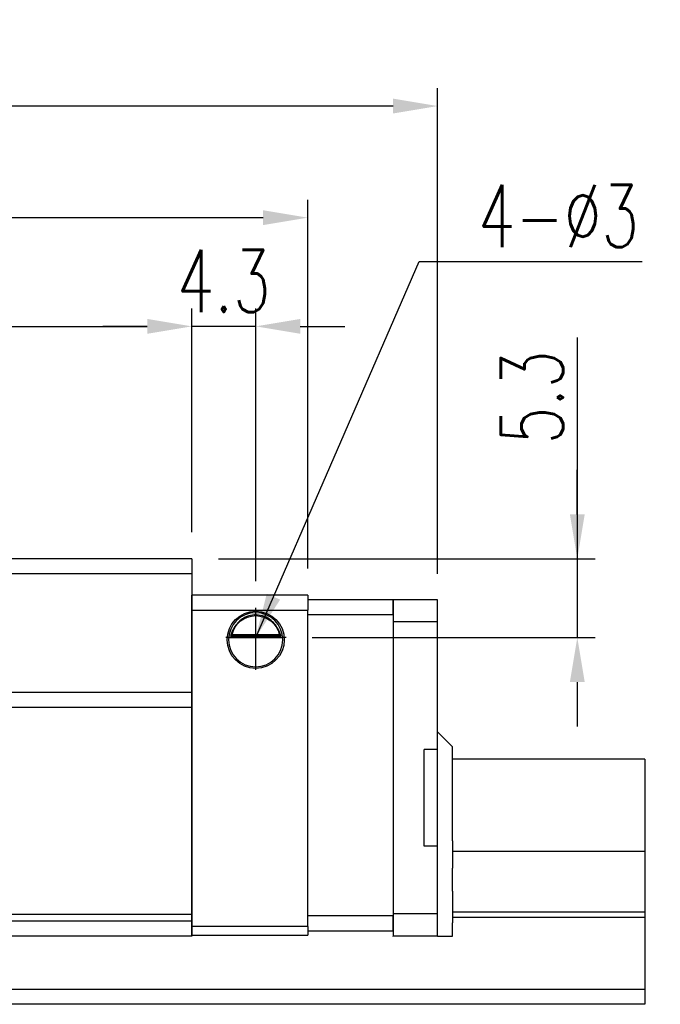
# Model space of a CAD drawing. Header units: millimetres. Extents: x 733 to 1040, y 381 to 501.
# Tile 51 of 51: x 997 to 1040, y 405 to 471. Entities that reach past the tile are written whole.
import ezdxf

# ---------------------------------------------------------------- set-up
doc = ezdxf.new("R2010")
doc.units = ezdxf.units.MM
doc.header["$LTSCALE"] = 0.15
doc.layers.get('Defpoints').update_dxf_attribs({"linetype": 'CONTINUOUS'})
doc.layers.add('DIM', color=4, linetype='CONTINUOUS')
doc.styles.add('DIM-7', font='SIMPLEX.shx', dxfattribs={"width": 0.7, "bigfont": 'chineset.shx'})
doc.dimstyles.new('CNS', dxfattribs={"dimtxt": 3.5, "dimasz": 2.5, "dimexe": 1, "dimexo": 1.5, "dimgap": 0.09, "dimtad": 0, "dimdsep": 46, "dimtxsty": 'DIM-7', "dimcen": 0.09, "dimclrd": 1, "dimclre": 1, "dimclrt": 4, "dimadec": 0, "dimazin": 0, "dimtfac": 1, "dimtix": 1, "dimtmove": 2, "dimatfit": 3, "dimfxl": 1, "dimtvp": 0.971429, "dimtolj": 1, "dimarcsym": 0})

# ---------------------------------------------------------------- blocks, each defined once
blk = doc.blocks.new('*D16')
at = {"layer": 'Defpoints', "color": 0, "linetype": 'Continuous', "transparency": 16777216}
for p in [(1008.651, 450.296), (930.651, 434.636), (1008.651, 434.636)]:
    blk.add_point(p, dxfattribs=at)
at = {"layer": 'DIM', "color": 7, "linetype": 'Continuous', "lineweight": -2, "transparency": 16777216}
for p, q in [((930.651, 436.436), (930.651, 451.496)), ((1008.651, 436.436), (1008.651, 451.496))]:
    blk.add_line(p, q, dxfattribs=at)
at = {"layer": 'DIM', "color": 0, "linetype": 'Continuous', "lineweight": -2, "transparency": 16777216}
blk.add_line((933.651, 450.296), (1005.651, 450.296), dxfattribs=at)
at = {"layer": 'DIM', "color": 0, "linetype": 'Continuous', "transparency": 16777216}
for points in [[(933.651, 450.796), (933.651, 449.796), (930.651, 450.296)], [(1005.651, 450.796), (1005.651, 449.796), (1008.651, 450.296)]]:
    blk.add_solid(points, dxfattribs=at)
at = {"layer": 'DIM', "color": 7, "linetype": 'Continuous', "transparency": 16777216, "insert": (969.651, 453.356), "char_height": 4.2, "attachment_point": 5, "style": 'DIM-7'}
blk.add_mtext('\\A1;78', dxfattribs=at)
blk = doc.blocks.new('*D2')
at = {"layer": 'Defpoints', "color": 0, "linetype": 'Continuous', "transparency": 16777216}
for p in [(914.101, 465.134), (914.101, 431.829), (1025.201, 431.829)]:
    blk.add_point(p, dxfattribs=at)
at = {"layer": 'DIM', "color": 7, "linetype": 'Continuous', "lineweight": -2, "transparency": 16777216}
for p, q in [((914.101, 433.629), (914.101, 466.334)), ((1025.201, 433.629), (1025.201, 466.334))]:
    blk.add_line(p, q, dxfattribs=at)
at = {"layer": 'DIM', "color": 0, "linetype": 'Continuous', "lineweight": -2, "transparency": 16777216}
blk.add_line((1022.201, 465.134), (917.101, 465.134), dxfattribs=at)
at = {"layer": 'DIM', "color": 0, "linetype": 'Continuous', "transparency": 16777216}
for points in [[(917.101, 465.634), (917.101, 464.634), (914.101, 465.134)], [(1022.201, 465.634), (1022.201, 464.634), (1025.201, 465.134)]]:
    blk.add_solid(points, dxfattribs=at)
at = {"layer": 'DIM', "color": 7, "linetype": 'Continuous', "transparency": 16777216, "insert": (969.651, 468.194), "char_height": 4.2, "attachment_point": 5, "style": 'DIM-7'}
blk.add_mtext('\\A1;111.1', dxfattribs=at)
blk = doc.blocks.new('*D17')
at = {"layer": 'Defpoints', "color": 0, "linetype": 'Continuous', "transparency": 16777216}
for p in [(1008.651, 434.636), (1014.951, 429.337), (1034.605, 429.337)]:
    blk.add_point(p, dxfattribs=at)
at = {"layer": 'DIM', "color": 0, "linetype": 'Continuous', "lineweight": -2, "transparency": 16777216}
for p, q in [((1034.605, 449.552), (1034.605, 434.636)), ((1034.605, 437.636), (1034.605, 440.636)), ((1034.605, 434.636), (1034.605, 429.337)), ((1034.605, 434.636), (1034.605, 429.337)), ((1034.605, 426.337), (1034.605, 423.337))]:
    blk.add_line(p, q, dxfattribs=at)
at = {"layer": 'DIM', "color": 7, "linetype": 'Continuous', "lineweight": -2, "transparency": 16777216}
for p, q in [((1010.451, 434.636), (1035.805, 434.636)), ((1016.751, 429.337), (1035.805, 429.337))]:
    blk.add_line(p, q, dxfattribs=at)
at = {"layer": 'DIM', "color": 0, "linetype": 'Continuous', "transparency": 16777216}
for points in [[(1034.105, 437.636), (1035.105, 437.636), (1034.605, 434.636)], [(1034.105, 426.337), (1035.105, 426.337), (1034.605, 429.337)]]:
    blk.add_solid(points, dxfattribs=at)
at = {"layer": 'DIM', "color": 7, "linetype": 'Continuous', "transparency": 16777216, "insert": (1031.545, 445.512), "char_height": 4.2, "attachment_point": 5, "rotation": 90, "style": 'DIM-7'}
blk.add_mtext('\\A1;5.3', dxfattribs=at)
blk = doc.blocks.new('*D18')
at = {"layer": 'Defpoints', "color": 0, "linetype": 'Continuous', "transparency": 16777216}
for p in [(1008.651, 450.296), (1008.651, 434.636), (1012.951, 431.337)]:
    blk.add_point(p, dxfattribs=at)
at = {"layer": 'DIM', "color": 7, "linetype": 'Continuous', "lineweight": -2, "transparency": 16777216}
for p, q in [((1008.651, 436.436), (1008.651, 451.496)), ((1012.951, 433.137), (1012.951, 451.496))]:
    blk.add_line(p, q, dxfattribs=at)
at = {"layer": 'DIM', "color": 0, "linetype": 'Continuous', "lineweight": -2, "transparency": 16777216}
for p, q in [((1005.651, 450.296), (1002.651, 450.296)), ((1012.951, 450.296), (1008.651, 450.296)), ((1015.951, 450.296), (1018.951, 450.296))]:
    blk.add_line(p, q, dxfattribs=at)
at = {"layer": 'DIM', "color": 0, "linetype": 'Continuous', "transparency": 16777216}
for points in [[(1005.651, 450.796), (1005.651, 449.796), (1008.651, 450.296)], [(1015.951, 450.796), (1015.951, 449.796), (1012.951, 450.296)]]:
    blk.add_solid(points, dxfattribs=at)
at = {"layer": 'DIM', "color": 7, "linetype": 'Continuous', "transparency": 16777216, "insert": (1010.801, 453.356), "char_height": 4.2, "attachment_point": 5, "style": 'DIM-7'}
blk.add_mtext('\\A1;4.3', dxfattribs=at)
blk = doc.blocks.new('*D25')
at = {"layer": 'Defpoints', "color": 0, "linetype": 'Continuous', "transparency": 16777216}
for p in [(922.851, 457.615), (922.851, 432.337), (1016.451, 432.187)]:
    blk.add_point(p, dxfattribs=at)
at = {"layer": 'DIM', "color": 7, "linetype": 'Continuous', "lineweight": -2, "transparency": 16777216}
for p, q in [((922.851, 434.137), (922.851, 458.815)), ((1016.451, 433.987), (1016.451, 458.815))]:
    blk.add_line(p, q, dxfattribs=at)
at = {"layer": 'DIM', "color": 0, "linetype": 'Continuous', "lineweight": -2, "transparency": 16777216}
blk.add_line((1013.451, 457.615), (925.851, 457.615), dxfattribs=at)
at = {"layer": 'DIM', "color": 0, "linetype": 'Continuous', "transparency": 16777216}
for points in [[(925.851, 458.115), (925.851, 457.115), (922.851, 457.615)], [(1013.451, 458.115), (1013.451, 457.115), (1016.451, 457.615)]]:
    blk.add_solid(points, dxfattribs=at)
at = {"layer": 'DIM', "color": 7, "linetype": 'Continuous', "transparency": 16777216, "insert": (969.651, 460.675), "char_height": 4.2, "attachment_point": 5, "style": 'DIM-7'}
blk.add_mtext('\\A1;93.6', dxfattribs=at)

msp = doc.modelspace()

# ---------------------------------------------------------------- linework, layer by layer
at = {"layer": 'DIM', "color": 7, "linetype": 'Continuous'}
for p, q in [((1008.651, 434.636), (1008.651, 433.636)), ((1008.651, 434.636), (1008.651, 433.636)), ((1008.651, 433.637), (1008.651, 425.636)), ((1008.651, 433.637), (1008.651, 425.636)), ((1016.451, 432.187), (1008.651, 432.187)), ((1008.651, 410.287), (1008.651, 432.187)), ((1016.451, 432.187), (1016.451, 431.187)), ((1022.201, 431.887), (1016.451, 431.887)), ((1022.201, 430.887), (1022.201, 431.887)), ((1022.201, 431.887), (1022.201, 430.387)), ((1025.201, 431.887), (1022.201, 431.887)), ((1025.201, 430.387), (1025.201, 431.887)), ((1008.651, 431.187), (1016.451, 431.187)), ((1012.951, 427.166), (1012.951, 431.337)), ((1016.451, 409.887), (1016.451, 431.187)), ((1016.451, 430.887), (1022.201, 430.887)), ((1022.201, 430.887), (1022.201, 410.587)), ((1022.201, 430.887), (1022.201, 430.387)), ((1022.201, 430.387), (1022.201, 410.737)), ((1022.201, 430.387), (1022.201, 410.737)), ((1025.201, 430.387), (1022.201, 430.387)), ((1025.201, 421.79), (1025.201, 430.387)), ((1015.014, 429.337), (1010.951, 429.337)), ((1011.132, 429.337), (1014.77, 429.337)), ((1011.256, 429.446), (1014.647, 429.446)), ((1011.364, 429.537), (1014.538, 429.537)), ((1008.651, 426.187), (1008.651, 426.487)), ((1008.651, 425.637), (1008.651, 424.637)), ((1008.651, 425.637), (1008.651, 424.637)), ((1008.651, 424.637), (930.651, 424.637)), ((1008.651, 424.637), (1002.335, 424.637)), ((1008.651, 424.637), (1008.651, 423.137)), ((1008.651, 424.637), (1008.651, 423.137)), ((1008.651, 423.137), (1008.651, 414.46)), ((1008.651, 423.137), (1008.651, 414.46)), ((1026.211, 421.977), (1025.201, 422.987)), ((1024.301, 415.29), (1024.301, 421.79)), ((1025.201, 421.79), (1024.301, 421.79)), ((1025.201, 415.29), (1025.201, 421.79)), ((1026.211, 421.679), (1026.211, 421.977)), ((1026.211, 419.996), (1026.211, 421.679)), ((1039.151, 421.137), (1026.211, 421.137)), ((1039.151, 421.137), (1039.151, 420.964)), ((1039.151, 420.967), (1039.151, 419.45)), ((1026.211, 419.304), (1026.211, 419.996)), ((1026.211, 417.777), (1026.211, 419.304)), ((1039.151, 419.45), (1039.151, 419.253)), ((1039.151, 419.253), (1039.151, 417.727)), ((1026.211, 417.175), (1026.211, 417.777)), ((1026.211, 415.637), (1026.211, 417.175)), ((1039.151, 417.727), (1039.151, 417.53)), ((1039.151, 417.53), (1039.151, 415.582)), ((1025.201, 415.29), (1024.301, 415.29)), ((1025.201, 410.737), (1025.201, 415.29)), ((1026.211, 415.637), (1026.211, 413.808)), ((1039.151, 415.582), (1039.151, 415.422)), ((1039.151, 415.422), (1039.151, 415.281)), ((1039.151, 415.281), (1039.151, 414.936)), ((1008.651, 414.46), (1008.651, 413.46)), ((1008.651, 414.46), (1008.651, 413.46)), ((1039.151, 414.936), (1026.211, 414.936)), ((1039.151, 414.936), (1039.151, 410.837)), ((1026.211, 412.261), (1026.211, 413.808)), ((1008.651, 413.46), (1008.651, 410.687)), ((1008.651, 413.46), (1008.651, 410.687)), ((1026.211, 412.261), (1026.211, 410.132)), ((1008.651, 410.687), (991.559, 410.687)), ((1008.651, 410.687), (1008.651, 410.237)), ((1008.651, 410.687), (1008.651, 410.237)), ((1022.201, 410.587), (1016.451, 410.587)), ((1022.201, 410.737), (1022.201, 410.587)), ((1022.201, 410.737), (1022.201, 409.237)), ((1025.201, 410.737), (1022.201, 410.737)), ((1022.201, 409.587), (1022.201, 410.587)), ((1025.201, 409.237), (1025.201, 410.737)), ((1039.151, 410.837), (1026.211, 410.837)), ((1039.151, 410.493), (1026.211, 410.493)), ((1039.151, 410.837), (1039.151, 410.493)), ((1039.151, 410.493), (1039.151, 408.71)), ((1008.651, 410.237), (930.651, 410.237)), ((1008.651, 409.287), (1008.651, 410.287)), ((1008.651, 410.237), (1008.651, 409.237)), ((1008.651, 410.237), (1008.651, 409.237)), ((1016.451, 409.887), (1008.651, 409.887)), ((1016.451, 409.887), (1016.451, 409.287)), ((1026.211, 409.237), (1026.211, 410.132)), ((1008.651, 409.237), (930.651, 409.237)), ((1008.651, 409.287), (1016.451, 409.287)), ((1016.451, 409.587), (1022.201, 409.587)), ((1022.201, 409.212), (1022.201, 409.237)), ((1025.201, 409.237), (1022.201, 409.237)), ((1025.201, 409.237), (1026.211, 409.237)), ((1039.151, 408.71), (1039.151, 408.533)), ((1039.151, 408.533), (1039.151, 405.637)), ((1039.151, 405.637), (884.303, 405.637)), ((1039.151, 405.637), (1039.151, 404.637)), ((1039.151, 404.637), (850.151, 404.637))]:
    msp.add_line(p, q, dxfattribs=at)
at = {"layer": 'DIM', "color": 7, "linetype": 'Continuous', "extrusion": (0, 0, -1)}
for radius, start, end in [(1.925, 0, 180), (1.625, 12.43848, 167.56152), (1.925, 180, 0)]:
    msp.add_arc((-1012.951, 429.187), radius, start, end, dxfattribs=at)
at = {"layer": 'DIM', "color": 7, "linetype": 'Continuous'}
for start, end in [(0, 180), (180, 0)]:
    msp.add_arc((1012.951, 429.187), 1.825, start, end, dxfattribs=at)
for points, degree in [([(1008.651, 434.636), (930.651, 434.636)], 1), ([(1008.651, 433.637), (930.651, 433.637)], 1), ([(1011.256, 429.446), (1011.292, 429.478), (1011.328, 429.508), (1011.364, 429.537)], 3), ([(1014.538, 429.537), (1014.574, 429.508), (1014.61, 429.478), (1014.647, 429.446)], 3), ([(1008.651, 425.637), (930.651, 425.637)], 1)]:
    msp.add_open_spline(points, degree=degree, dxfattribs=at)
for points, knots in [([(1011.809, 430.396), (1011.712, 430.304), (1011.624, 430.2), (1011.478, 429.984), (1011.418, 429.87), (1011.334, 429.679), (1011.305, 429.596), (1011.273, 429.499), (1011.264, 429.471), (1011.256, 429.446)], [0, 0, 0, 0, 0.303532, 0.303532, 0.610172, 0.610172, 0.875848, 0.875848, 1, 1, 1, 1]), ([(1014.094, 430.396), (1013.963, 430.519), (1013.812, 430.623), (1013.492, 430.776), (1013.318, 430.827), (1012.961, 430.87), (1012.774, 430.86), (1012.439, 430.785), (1012.284, 430.724), (1012.023, 430.575), (1011.91, 430.491), (1011.809, 430.396)], [0, 0, 0, 0, 0.213166, 0.213166, 0.425386, 0.425386, 0.641176, 0.641176, 0.835715, 0.835715, 1, 1, 1, 1]), ([(1014.647, 429.446), (1014.63, 429.497), (1014.608, 429.566), (1014.549, 429.724), (1014.511, 429.816), (1014.413, 430), (1014.353, 430.095), (1014.227, 430.259), (1014.163, 430.331), (1014.094, 430.396)], [0, 0, 0, 0, 0.263157, 0.263157, 0.526686, 0.526686, 0.784699, 0.784699, 1, 1, 1, 1])]:
    msp.add_open_spline(points, degree=3, knots=knots, dxfattribs=at)

# ---------------------------------------------------------------- texts
at = {"layer": 'DIM', "color": 7, "linetype": 'Continuous', "insert": (1027.913, 455.631), "char_height": 4.2, "attachment_point": 7, "style": 'DIM-7'}
msp.add_mtext('\\A1;4-%%C3', dxfattribs=at)

# ---------------------------------------------------------------- dimensions: what is measured, and where the dimension line sits
at = {"layer": 'DIM', "color": 7, "linetype": 'Continuous'}
for base, p1, p2, picture, middle in [((914.101, 465.134), (1025.201, 431.829), (914.101, 431.829), '*D2', (969.651, 468.194)), ((922.851, 457.615), (1016.451, 432.187), (922.851, 432.337), '*D25', (969.651, 460.675)), ((1008.651, 450.296), (930.651, 434.636), (1008.651, 434.636), '*D16', (969.651, 453.356)), ((1008.651, 450.296), (1012.951, 431.337), (1008.651, 434.636), '*D18', (1010.801, 453.356))]:
    dim = msp.add_linear_dim(base=base, p1=p1, p2=p2, dimstyle='CNS', override={"dimscale": 1.2, "dimgap": 0.8, "dimtad": 1, "dimclrd": 0, "dimclre": 7, "dimclrt": 7, "dimadec": 2, "dimazin": 2, "dimtm": 1e-09, "dimtfac": 0.6, "dimtmove": 1, "dimarcsym": 1}, dxfattribs=at)
    dim.commit()
    dim.dimension.update_dxf_attribs({"geometry": picture, "text_midpoint": middle})
dim = msp.add_linear_dim(base=(1034.605, 429.337), p1=(1008.651, 434.636), p2=(1014.951, 429.337), angle=90, dimstyle='CNS', override={"dimscale": 1.2, "dimgap": 0.8, "dimtad": 1, "dimclrd": 0, "dimclre": 7, "dimclrt": 7, "dimadec": 2, "dimazin": 2, "dimtm": 1e-09, "dimtfac": 0.6, "dimtmove": 1, "dimarcsym": 1}, dxfattribs=at)
dim.commit()
dim.dimension.update_dxf_attribs({"geometry": '*D17', "text_midpoint": (1035.429, 445.512), "dimtype": 160})

# ---------------------------------------------------------------- leaders
at = {"layer": 'DIM', "color": 7, "linetype": 'Continuous', "annotation_type": 0, "has_hookline": 1, "hookline_direction": 0, "text_width": 11.06}
msp.add_leader([(1012.951, 429.337), (1023.953, 454.671), (1026.953, 454.671)], dimstyle='CNS', override={"dimscale": 1.2, "dimgap": 0.8, "dimtad": 1, "dimclrd": 0, "dimclre": 7, "dimclrt": 7, "dimadec": 2, "dimazin": 2, "dimtm": 1e-09, "dimtfac": 0.6, "dimtmove": 1, "dimarcsym": 1}, dxfattribs=at)

doc.saveas('drawing.dxf')
